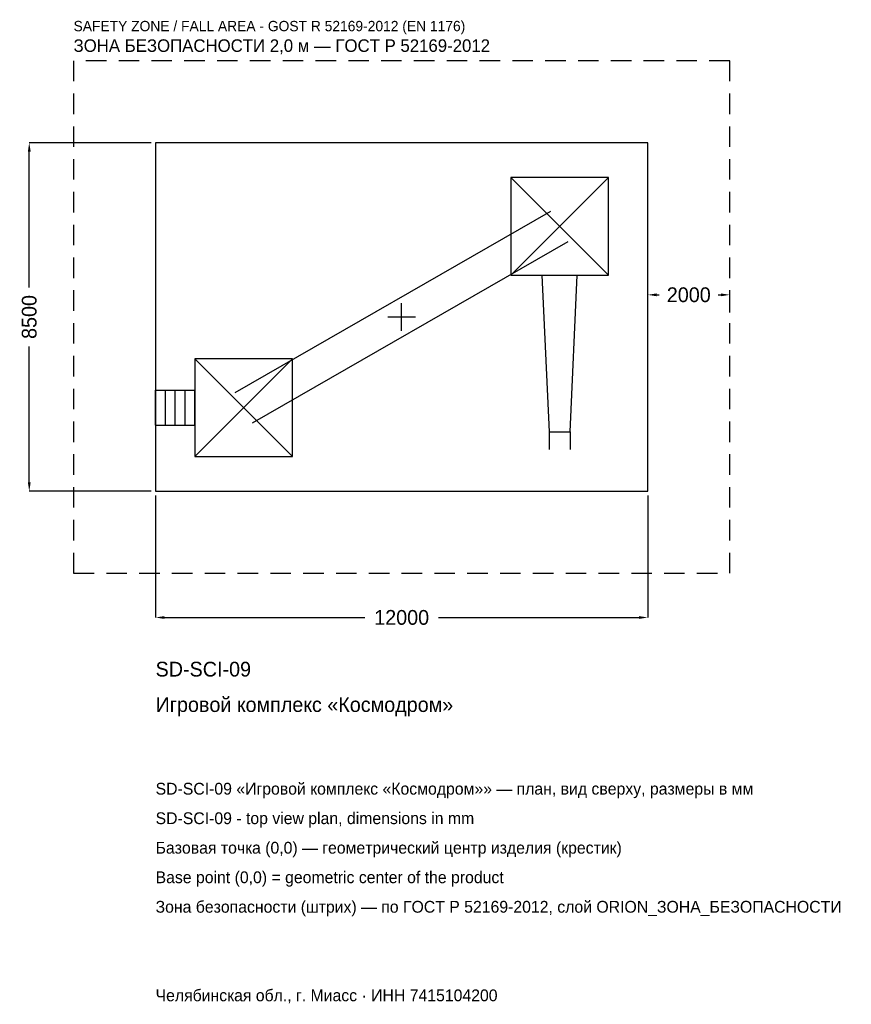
# Model space of a CAD drawing. Header units: metres. Extents: x -9313 to 10963, y -16765 to 7251.
import ezdxf

# ---------------------------------------------------------------- set-up
doc = ezdxf.new("R2010")
doc.units = ezdxf.units.M
doc.linetypes.add('DASHED', pattern=[800, 500, -300])
for name, color, linetype in [('ORION_ДАННЫЕ', 3, 'Continuous'), ('ORION_ЗОНА_БЕЗОПАСНОСТИ', 1, 'Continuous'), ('ORION_КОНТУР', 7, 'Continuous'), ('ORION_РАЗМЕРЫ', 8, 'Continuous')]:
    doc.layers.add(name, color=color, linetype=linetype)
doc.dimstyles.new('ORION', dxfattribs={"dimtxt": 360, "dimasz": 216, "dimexe": 1.25, "dimexo": 108, "dimtad": 1, "dimdec": 0, "dimcen": 2.5, "dimazin": 3, "dimtfac": 1, "dimtmove": 0, "dimatfit": 3, "dimarcsym": 0})

# ---------------------------------------------------------------- blocks, each defined once
blk = doc.blocks.new('_CLOSEDFILLED')
at = {"color": 0, "linetype": 'BYBLOCK'}
blk.add_solid([(-1, 0.16), (0, 0), (-1, -0.16)], dxfattribs=at)
blk = doc.blocks.new('*D1')
for p, q in [((-6000, -4358), (-6000, -7330)), ((6000, -4358), (6000, -7330)), ((-5784, -7330), (-900, -7330)), ((900, -7330), (5784, -7330))]:
    blk.add_line(p, q)
at = {"layer": 'Defpoints'}
for p in [(-6000, -4250), (6000, -4250), (-6000, -7330)]:
    blk.add_point(p, dxfattribs=at)
at = {"layer": 'ORION_РАЗМЕРЫ', "xscale": 216, "yscale": 216, "rotation": 180}
blk.add_blockref('_CLOSEDFILLED', (-6000, -7330), dxfattribs=at)
at = {"layer": 'ORION_РАЗМЕРЫ', "xscale": 216, "yscale": 216}
blk.add_blockref('_CLOSEDFILLED', (6000, -7330), dxfattribs=at)
at = {"layer": 'ORION_РАЗМЕРЫ', "insert": (0, -7330), "char_height": 360, "attachment_point": 5}
blk.add_mtext('12000', dxfattribs=at)
blk = doc.blocks.new('*D2')
for p, q in [((-6108, 4250), (-9080, 4250)), ((-9080, 720), (-9080, 4034)), ((-9080, -4034), (-9080, -720)), ((-6108, -4250), (-9080, -4250))]:
    blk.add_line(p, q)
at = {"layer": 'Defpoints'}
for p in [(-6000, 4250), (-9080, -4250), (-6000, -4250)]:
    blk.add_point(p, dxfattribs=at)
at = {"layer": 'ORION_РАЗМЕРЫ', "xscale": 216, "yscale": 216}
for p, rotation in [((-9080, 4250), 90), ((-9080, -4250), 270)]:
    blk.add_blockref('_CLOSEDFILLED', p, dxfattribs=dict(at, rotation=rotation))
at = {"layer": 'ORION_РАЗМЕРЫ', "insert": (-9080, 0), "char_height": 360, "attachment_point": 5, "rotation": 90}
blk.add_mtext('8500', dxfattribs=at)
blk = doc.blocks.new('*D3')
for p, q in [((6000, 108), (6000, 540)), ((6216, 540), (6280, 540)), ((7720, 540), (7784, 540)), ((8000, 108), (8000, 540))]:
    blk.add_line(p, q)
at = {"layer": 'Defpoints'}
for p in [(6000, 540), (6000, 0), (8000, 0)]:
    blk.add_point(p, dxfattribs=at)
at = {"layer": 'ORION_РАЗМЕРЫ', "xscale": 216, "yscale": 216, "rotation": 180}
blk.add_blockref('_CLOSEDFILLED', (6000, 540), dxfattribs=at)
at = {"layer": 'ORION_РАЗМЕРЫ', "xscale": 216, "yscale": 216}
blk.add_blockref('_CLOSEDFILLED', (8000, 540), dxfattribs=at)
at = {"layer": 'ORION_РАЗМЕРЫ', "insert": (7000, 540), "char_height": 360, "attachment_point": 5}
blk.add_mtext('2000', dxfattribs=at)
blk = doc.blocks.new('ОРИОН SD-SCI-09 Игровой комплекс Космодром')
at = {"layer": 'ORION_ЗОНА_БЕЗОПАСНОСТИ', "linetype": 'DASHED'}
blk.add_lwpolyline([(-8000, -6250), (8000, -6250), (8000, 6250), (-8000, 6250)], close=True, dxfattribs=at)
at = {"layer": 'ORION_КОНТУР'}
for p, q in [((2660, 1020), (5040, 3400)), ((2660, 3400), (5040, 1020)), ((-4063.3, -1838.5), (3636.7, 2581.5)), ((-3636.7, -2581.5), (4063.3, 1838.5)), ((-5040, -3400), (-2660, -1020)), ((-5040, -1020), (-2660, -3400)), ((-6000, -1781.6), (-5040, -1781.6)), ((-6000, -2638.4), (-6000, -1781.6)), ((-5760, -2638.4), (-5760, -1781.6)), ((-5520, -2638.4), (-5520, -1781.6)), ((-5280, -2638.4), (-5280, -1781.6)), ((-5040, -2638.4), (-5040, -1781.6)), ((-6000, -2638.4), (-5040, -2638.4)), ((3593, -2805), (3593, -3233.4)), ((4107, -2805), (4107, -3233.4))]:
    blk.add_line(p, q, dxfattribs=at)
for points in [[(-6000, -4250), (6000, -4250), (6000, 4250), (-6000, 4250)], [(2660, 1020), (5040, 1020), (5040, 3400), (2660, 3400)], [(-5040, -3400), (-2660, -3400), (-2660, -1020), (-5040, -1020)]]:
    blk.add_lwpolyline(points, close=True, dxfattribs=at)
blk.add_lwpolyline([(3421.6, 1020), (3593, -2805), (4107, -2805), (4278.4, 1020)], dxfattribs=at)
at = {"layer": 'ORION_РАЗМЕРЫ'}
for p, q in [((0, -340), (0, 340)), ((-340, 0), (340, 0))]:
    blk.add_line(p, q, dxfattribs=at)
at = {"layer": 'ORION_ДАННЫЕ'}
for tag, p in [('АРТИКУЛ', (-6000, -8770)), ('НАИМЕНОВАНИЕ', (-6000, -9634))]:
    blk.add_attdef(tag, p, '', height=360, dxfattribs=at)
at = {"layer": 'ORION_ДАННЫЕ', "flags": 1}
for tag, p in [('ПРОИЗВОДИТЕЛЬ', (-6000, -10498)), ('ТЕЛЕФОН', (-6000, -11362)), ('САЙТ', (-6000, -13090)), ('АДРЕС', (-6000, -13954)), ('РЕКВИЗИТЫ', (-6000, -14818)), ('ГАБАРИТЫ', (-6000, -15682)), ('ЗОНА_БЕЗОПАСНОСТИ', (-6000, -16546))]:
    blk.add_attdef(tag, p, '', height=360, dxfattribs=at)
at = {"layer": 'ORION_ЗОНА_БЕЗОПАСНОСТИ', "color": 1}
for s, height, p in [('SAFETY ZONE / FALL AREA - GOST R 52169-2012 (EN 1176)', 252, (-8000, 6970)), ('ЗОНА БЕЗОПАСНОСТИ 2,0 м — ГОСТ Р 52169-2012', 306, (-8000, 6466))]:
    blk.add_text(s, height=height, dxfattribs=at).set_placement(p)
at = {"layer": 'ORION_РАЗМЕРЫ'}
dim = blk.add_linear_dim(base=(-9080, -4250), p1=(-6000, -4250), p2=(-6000, 4250), angle=90, dimstyle='ORION', dxfattribs=at)
dim.commit()
dim.dimension.update_dxf_attribs({"geometry": '*D2', "text_midpoint": (-9080, 0)})
for base, p1, p2, picture, middle in [((6000, 540), (6000, 0), (8000, 0), '*D3', (7000, 540)), ((-6000, -7330), (-6000, -4250), (6000, -4250), '*D1', (0, -7330))]:
    dim = blk.add_linear_dim(base=base, p1=p1, p2=p2, dimstyle='ORION', dxfattribs=at)
    dim.commit()
    dim.dimension.update_dxf_attribs({"geometry": picture, "text_midpoint": middle})

msp = doc.modelspace()

# ---------------------------------------------------------------- block references
msp.add_blockref('ОРИОН SD-SCI-09 Игровой комплекс Космодром', (0, 0)).add_auto_attribs({'АРТИКУЛ': 'SD-SCI-09', 'НАИМЕНОВАНИЕ': 'Игровой комплекс «Космодром»'})

# ---------------------------------------------------------------- texts
at = {"layer": 'ORION_ДАННЫЕ', "color": 3}
for s, p in [('SD-SCI-09 «Игровой комплекс «Космодром»» — план, вид сверху, размеры в мм', (-6000, -11650)), ('SD-SCI-09 - top view plan, dimensions in mm', (-6000, -12370)), ('Челябинская обл., г. Миасс · ИНН 7415104200', (-6000, -16690))]:
    msp.add_text(s, height=288, dxfattribs=at).set_placement(p)
at = {"layer": 'ORION_ДАННЫЕ', "color": 7}
for s, p in [('Базовая точка (0,0) — геометрический центр изделия (крестик)', (-6000, -13090)), ('Base point (0,0) = geometric center of the product', (-6000, -13810))]:
    msp.add_text(s, height=288, dxfattribs=at).set_placement(p)
at = {"layer": 'ORION_ДАННЫЕ', "color": 1}
msp.add_text('Зона безопасности (штрих) — по ГОСТ Р 52169-2012, слой ORION_ЗОНА_БЕЗОПАСНОСТИ', height=288, dxfattribs=at).set_placement((-6000, -14530))

doc.saveas('drawing.dxf')
